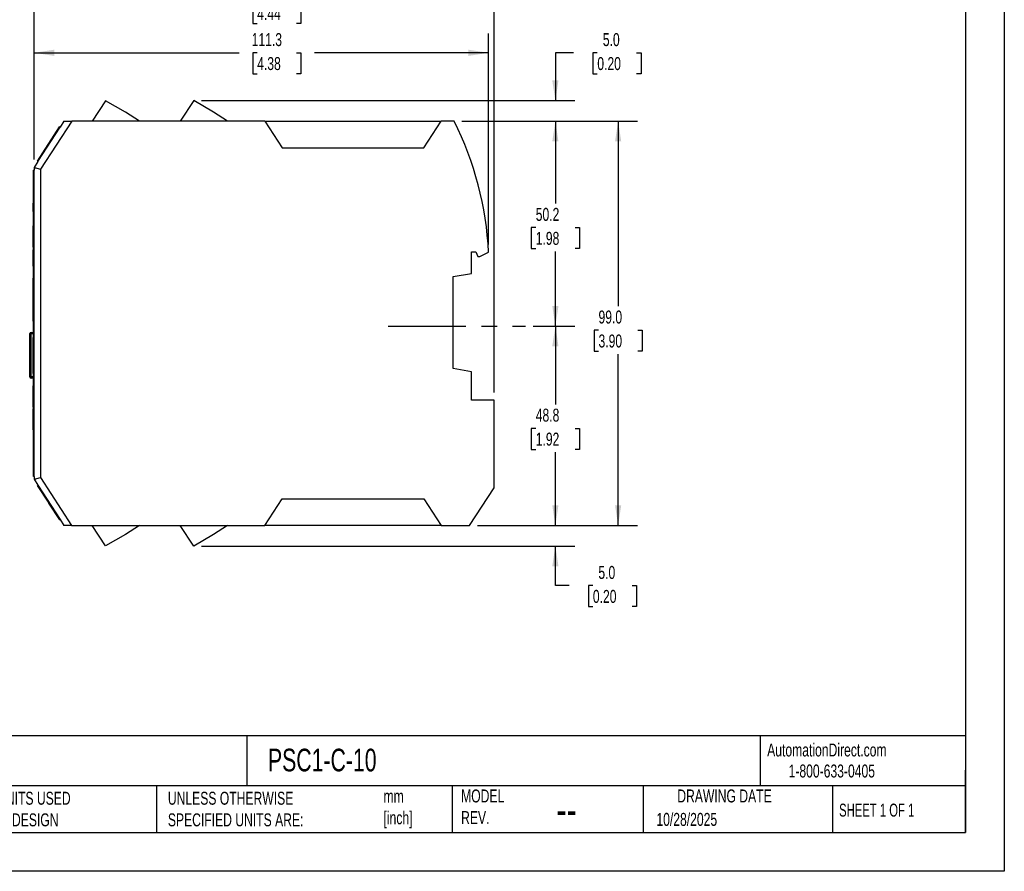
# Model space of a CAD drawing. Header units: millimetres. Extents: x 0 to 419, y 0 to 324.
# Tile 5 of 13: x 178 to 419, y 0 to 209. Entities that reach past the tile are written whole.
import ezdxf

# ---------------------------------------------------------------- set-up
doc = ezdxf.new("R2010")
doc.units = ezdxf.units.MM
doc.header["$LTSCALE"] = 1.5
doc.linetypes.add('CENTERX2', pattern=[20.32, 12.7, -2.54, 2.54, -2.54])
doc.layers.add('CENTER', color=40, linetype='CENTERX2')
doc.layers.add('DIMENSIONS', color=140, linetype='Continuous', lineweight=25)
doc.layers.add('TEXT', color=140, linetype='Continuous', lineweight=25)
doc.styles.add('SLDTEXTSTYLE0', font='TXT', dxfattribs={"width": 0.7})
doc.styles.add('SLDTEXTSTYLE1', font='TXT', dxfattribs={"width": 0.65})
doc.dimstyles.new('SLDDIMSTYLE0', dxfattribs={"dimtxt": 3.237012, "dimasz": 4.953, "dimexe": 0, "dimexo": 0.0625, "dimgap": 0.809253, "dimtad": 0, "dimtih": 1, "dimtoh": 1, "dimdec": 1, "dimrnd": 1e-09, "dimzin": 12, "dimdsep": 46, "dimtxsty": 'SLDTEXTSTYLE0', "dimsah": 1, "dimcen": 0.09, "dimadec": 0, "dimazin": 3, "dimtfac": 1, "dimtdec": 1, "dimtofl": 0, "dimtmove": 0, "dimatfit": 3, "dimfxl": 0, "dimfrac": 2, "dimtolj": 1, "dimtzin": 12, "dimarcsym": 0})
doc.dimstyles.new('SLDDIMSTYLE1', dxfattribs={"dimtxt": 3.237012, "dimasz": 4.953, "dimexe": 0, "dimexo": 0.0625, "dimgap": 0.809253, "dimtad": 0, "dimtih": 1, "dimtoh": 1, "dimdec": 1, "dimrnd": 1e-09, "dimzin": 4, "dimdsep": 46, "dimtxsty": 'SLDTEXTSTYLE0', "dimsah": 1, "dimcen": 0.09, "dimadec": 0, "dimazin": 1, "dimtfac": 1, "dimtdec": 1, "dimtofl": 0, "dimtmove": 0, "dimatfit": 3, "dimfxl": 0, "dimfrac": 2, "dimtolj": 1, "dimtzin": 12, "dimarcsym": 0})
doc.dimstyles.new('SLDDIMSTYLE2', dxfattribs={"dimtxt": 3.237012, "dimasz": 4.953, "dimexe": 0, "dimexo": 0.0625, "dimgap": 0.809253, "dimtad": 0, "dimtih": 1, "dimtoh": 1, "dimdec": 1, "dimrnd": 1e-09, "dimzin": 4, "dimdsep": 46, "dimtxsty": 'SLDTEXTSTYLE0', "dimsah": 1, "dimcen": 0.09, "dimadec": 0, "dimazin": 1, "dimtfac": 1, "dimtdec": 1, "dimtmove": 0, "dimatfit": 0, "dimfxl": 0, "dimfrac": 2, "dimtolj": 1, "dimtzin": 12, "dimarcsym": 0})

# ---------------------------------------------------------------- blocks, each defined once
blk = doc.blocks.new('_D_2')
at = {"layer": 'DIMENSIONS'}
for p, q in [((286.28, 183.73), (313.94, 183.73)), ((309.18, 183.73), (309.18, 163.56)), ((304.37, 157.69), (303.28, 157.69)), ((303.28, 157.69), (303.28, 152.55)), ((313.99, 157.69), (315.07, 157.69)), ((315.07, 157.69), (315.07, 152.55)), ((303.28, 152.55), (304.37, 152.55)), ((315.07, 152.55), (313.99, 152.55)), ((309.18, 133.56), (309.18, 151.82)), ((303.74, 133.56), (313.94, 133.56))]:
    blk.add_line(p, q, dxfattribs=at)
for points in [[(309.18, 183.73), (308.42, 178.78), (309.94, 178.78)], [(309.18, 133.56), (309.94, 138.51), (308.42, 138.51)]]:
    blk.add_solid(points, dxfattribs=at)
at = {"layer": 'DIMENSIONS', "char_height": 3.175, "attachment_point": 1, "style": 'SLDTEXTSTYLE0'}
for s, insert in [('50.2', (304.37, 162.51)), ('1.98', (304.37, 156.64))]:
    blk.add_mtext(s, dxfattribs=dict(at, insert=insert))
blk = doc.blocks.new('_D_3')
at = {"layer": 'DIMENSIONS'}
for p, q in [((303.74, 133.56), (313.94, 133.56)), ((309.18, 133.56), (309.18, 114.38)), ((304.37, 108.51), (303.28, 108.51)), ((303.28, 108.51), (303.28, 103.37)), ((313.99, 108.51), (315.07, 108.51)), ((315.07, 108.51), (315.07, 103.37)), ((303.28, 103.37), (304.37, 103.37)), ((309.18, 84.73), (309.18, 102.64)), ((315.07, 103.37), (313.99, 103.37)), ((290.08, 84.73), (313.94, 84.73))]:
    blk.add_line(p, q, dxfattribs=at)
for points in [[(309.18, 133.56), (308.42, 128.61), (309.94, 128.61)], [(309.18, 84.73), (309.94, 89.69), (308.42, 89.69)]]:
    blk.add_solid(points, dxfattribs=at)
at = {"layer": 'DIMENSIONS', "char_height": 3.175, "attachment_point": 1, "style": 'SLDTEXTSTYLE0'}
for s, insert in [('48.8', (304.37, 113.33)), ('1.92', (304.37, 107.46))]:
    blk.add_mtext(s, dxfattribs=dict(at, insert=insert))
blk = doc.blocks.new('_D_4')
at = {"layer": 'DIMENSIONS'}
for p, q in [((286.28, 183.73), (329.31, 183.73)), ((324.55, 183.73), (324.55, 138.42)), ((319.74, 132.55), (318.65, 132.55)), ((318.65, 132.55), (318.65, 127.41)), ((329.36, 132.55), (330.44, 132.55)), ((330.44, 132.55), (330.44, 127.41)), ((318.65, 127.41), (319.74, 127.41)), ((324.55, 84.73), (324.55, 126.68)), ((330.44, 127.41), (329.36, 127.41)), ((290.08, 84.73), (329.31, 84.73))]:
    blk.add_line(p, q, dxfattribs=at)
for points in [[(324.55, 183.73), (323.79, 178.78), (325.31, 178.78)], [(324.55, 84.73), (325.31, 89.69), (323.79, 89.69)]]:
    blk.add_solid(points, dxfattribs=at)
at = {"layer": 'DIMENSIONS', "char_height": 3.175, "attachment_point": 1, "style": 'SLDTEXTSTYLE0'}
for s, insert in [('99.0', (319.74, 137.37)), ('3.90', (319.74, 131.5))]:
    blk.add_mtext(s, dxfattribs=dict(at, insert=insert))
blk = doc.blocks.new('_D_5')
at = {"layer": 'DIMENSIONS'}
for p, q in [((313.62, 200.5), (309.18, 200.5)), ((309.18, 200.5), (309.18, 188.78)), ((319.45, 200.5), (318.37, 200.5)), ((318.37, 200.5), (318.37, 195.36)), ((329.07, 200.5), (330.16, 200.5)), ((330.16, 200.5), (330.16, 195.36)), ((318.37, 195.36), (319.45, 195.36)), ((330.16, 195.36), (329.07, 195.36)), ((222.53, 188.78), (313.94, 188.78)), ((286.28, 183.73), (313.94, 183.73)), ((309.18, 183.73), (309.18, 174.21))]:
    blk.add_line(p, q, dxfattribs=at)
for points in [[(309.18, 188.78), (309.94, 193.73), (308.42, 193.73)], [(309.18, 183.73), (308.42, 178.78), (309.94, 178.78)]]:
    blk.add_solid(points, dxfattribs=at)
at = {"layer": 'DIMENSIONS', "char_height": 3.175, "attachment_point": 1, "style": 'SLDTEXTSTYLE0'}
for s, insert in [('5.0', (320.8, 205.32)), ('0.20', (319.45, 199.45))]:
    blk.add_mtext(s, dxfattribs=dict(at, insert=insert))
blk = doc.blocks.new('_D_6')
at = {"layer": 'DIMENSIONS'}
for p, q in [((309.18, 84.73), (309.18, 94.26)), ((290.08, 84.73), (313.94, 84.73)), ((222.53, 79.69), (313.94, 79.69)), ((309.18, 69.99), (309.18, 79.69)), ((312.53, 69.99), (309.18, 69.99)), ((318.36, 69.99), (317.27, 69.99)), ((317.27, 69.99), (317.27, 64.84)), ((327.98, 69.99), (329.07, 69.99)), ((329.07, 69.99), (329.07, 64.84)), ((317.27, 64.84), (318.36, 64.84)), ((329.07, 64.84), (327.98, 64.84))]:
    blk.add_line(p, q, dxfattribs=at)
for points in [[(309.18, 84.73), (309.94, 89.69), (308.42, 89.69)], [(309.18, 79.69), (308.42, 74.73), (309.94, 74.73)]]:
    blk.add_solid(points, dxfattribs=at)
at = {"layer": 'DIMENSIONS', "char_height": 3.175, "attachment_point": 1, "style": 'SLDTEXTSTYLE0'}
for s, insert in [('5.0', (319.71, 74.8)), ('0.20', (318.36, 68.93))]:
    blk.add_mtext(s, dxfattribs=dict(at, insert=insert))
blk = doc.blocks.new('_D_7')
at = {"layer": 'DIMENSIONS'}
for p, q in [((181.53, 174.34), (181.53, 205.26)), ((292.83, 153.54), (292.83, 205.26)), ((181.53, 200.5), (231.78, 200.5)), ((236.17, 200.5), (235.08, 200.5)), ((235.08, 200.5), (235.08, 195.36)), ((245.79, 200.5), (246.87, 200.5)), ((246.87, 200.5), (246.87, 195.36)), ((292.83, 200.5), (250.17, 200.5)), ((235.08, 195.36), (236.17, 195.36)), ((246.87, 195.36), (245.79, 195.36))]:
    blk.add_line(p, q, dxfattribs=at)
for points in [[(181.53, 200.5), (186.48, 199.74), (186.48, 201.26)], [(292.83, 200.5), (287.88, 201.26), (287.88, 199.74)]]:
    blk.add_solid(points, dxfattribs=at)
at = {"layer": 'DIMENSIONS', "char_height": 3.175, "attachment_point": 1, "style": 'SLDTEXTSTYLE0'}
for s, insert in [('111.3', (234.82, 205.32)), ('4.38', (236.17, 199.45))]:
    blk.add_mtext(s, dxfattribs=dict(at, insert=insert))
blk = doc.blocks.new('_D_8')
at = {"layer": 'DIMENSIONS'}
for p, q in [((181.53, 174.34), (181.53, 217.54)), ((294.18, 117.29), (294.18, 217.54)), ((181.53, 212.78), (231.78, 212.78)), ((236.17, 212.78), (235.08, 212.78)), ((235.08, 212.78), (235.08, 207.64)), ((245.79, 212.78), (246.87, 212.78)), ((246.87, 212.78), (246.87, 207.64)), ((294.18, 212.78), (250.17, 212.78)), ((235.08, 207.64), (236.17, 207.64)), ((246.87, 207.64), (245.79, 207.64))]:
    blk.add_line(p, q, dxfattribs=at)
for points in [[(181.53, 212.78), (186.48, 212.02), (186.48, 213.54)], [(294.18, 212.78), (289.23, 213.54), (289.23, 212.02)]]:
    blk.add_solid(points, dxfattribs=at)
at = {"layer": 'DIMENSIONS', "char_height": 3.175, "attachment_point": 1, "style": 'SLDTEXTSTYLE0'}
for s, insert in [('112.7', (234.82, 217.6)), ('4.44', (236.17, 211.73))]:
    blk.add_mtext(s, dxfattribs=dict(at, insert=insert))

msp = doc.modelspace()

# ---------------------------------------------------------------- linework, layer by layer
at = {"color": 7, "linetype": 'Continuous'}
for p, q in [((419.1, 323.85), (419.1, 0)), ((419.1, 0), (0, 0))]:
    msp.add_line(p, q, dxfattribs=at)
for p, q in [((199.04, 188.77), (195.77, 183.73)), ((203.9, 185.97), (199.04, 188.77)), ((220.62, 188.78), (217.34, 183.73)), ((225.48, 185.98), (220.62, 188.78)), ((207.34, 183.73), (203.9, 185.97)), ((228.93, 183.73), (225.48, 185.98)), ((190.77, 183.73), (183.13, 171.96)), ((188.86, 183.73), (187.92, 182.28)), ((238.03, 183.73), (190.77, 183.73)), ((238.03, 183.73), (242.25, 177.23)), ((238.03, 183.73), (281.23, 183.73)), ((277.01, 177.23), (281.23, 183.73)), ((284.37, 183.73), (281.23, 183.73)), ((182.47, 173.89), (187.92, 182.28)), ((185.14, 178.27), (187.79, 182.36)), ((187.84, 182.33), (185.18, 178.24)), ((187.84, 182.33), (187.79, 182.36)), ((187.92, 182.28), (187.84, 182.33)), ((182.35, 173.97), (185, 178.06)), ((185.05, 178.03), (182.39, 173.95)), ((185, 178.06), (185.14, 178.27)), ((185.05, 178.03), (185, 178.06)), ((185.18, 178.24), (185.14, 178.27)), ((242.25, 177.23), (277.01, 177.23)), ((182.47, 173.89), (181.53, 172.43)), ((182.39, 173.95), (182.35, 173.97)), ((182.39, 173.95), (182.47, 173.89)), ((181.43, 96.73), (181.43, 171.73)), ((181.53, 171.73), (181.43, 171.73)), ((181.53, 172.43), (181.53, 171.73)), ((181.53, 96.73), (181.53, 171.73)), ((183.13, 171.96), (183.13, 96.51)), ((181.43, 168.96), (181.38, 168.96)), ((181.38, 167.16), (181.38, 168.96)), ((181.38, 166.77), (181.38, 167.16)), ((181.43, 167.16), (181.38, 167.16)), ((181.43, 166.77), (181.38, 166.77)), ((181.38, 166.76), (181.38, 166.77)), ((181.43, 166.76), (181.38, 166.76)), ((181.43, 166.76), (181.38, 166.76)), ((181.43, 163.63), (181.33, 163.63)), ((181.33, 162.63), (181.33, 163.63)), ((181.43, 162.63), (181.33, 162.63)), ((181.33, 161.63), (181.33, 162.63)), ((181.33, 161.63), (181.43, 161.63)), ((181.43, 158.13), (181.33, 158.13)), ((181.33, 152.93), (181.33, 158.13)), ((181.43, 152.93), (181.33, 152.93)), ((181.43, 152.23), (181.33, 152.23)), ((181.33, 150.23), (181.33, 152.23)), ((181.43, 150.23), (181.33, 150.23)), ((181.33, 148.23), (181.33, 150.23)), ((288.68, 151.73), (289.68, 151.73)), ((288.68, 146.48), (288.68, 151.73)), ((289.68, 151.73), (290.19, 150.63)), ((290.19, 150.63), (290.68, 150.63)), ((290.68, 150.63), (292.83, 151.64)), ((181.43, 148.23), (181.33, 148.23)), ((181.43, 145.28), (181.33, 145.28)), ((181.33, 143.78), (181.33, 145.28)), ((284.18, 145.68), (288.68, 146.48)), ((284.18, 123.18), (284.18, 145.68)), ((181.43, 143.78), (181.33, 143.78)), ((181.33, 136.28), (181.33, 143.78)), ((181.43, 136.28), (181.33, 136.28)), ((181.33, 134.78), (181.33, 136.28)), ((181.33, 134.78), (181.43, 134.78)), ((180.53, 121.13), (180.53, 131.71)), ((180.53, 131.71), (180.83, 131.71)), ((180.83, 132.01), (181.43, 132.01)), ((180.83, 132.01), (180.83, 131.71)), ((180.83, 121.13), (180.83, 131.71)), ((180.83, 131.71), (181.43, 131.71)), ((181.43, 130.73), (181.33, 130.73)), ((181.33, 129.23), (181.33, 130.73)), ((181.43, 129.23), (181.33, 129.23)), ((181.33, 123.43), (181.33, 129.23)), ((181.43, 123.43), (181.33, 123.43)), ((181.33, 121.93), (181.33, 123.43)), ((288.68, 122.39), (284.18, 123.18)), ((180.53, 121.13), (180.83, 121.13)), ((180.83, 120.83), (180.83, 121.13)), ((181.43, 121.13), (180.83, 121.13)), ((181.43, 120.83), (180.83, 120.83)), ((181.33, 121.93), (181.43, 121.93)), ((288.68, 115.38), (288.68, 122.39)), ((181.33, 113.73), (181.33, 118.93)), ((181.43, 118.93), (181.33, 118.93)), ((181.43, 113.73), (181.33, 113.73)), ((181.33, 108.13), (181.33, 113.33)), ((181.43, 113.33), (181.33, 113.33)), ((294.18, 115.38), (288.68, 115.38)), ((294.18, 93.93), (294.18, 115.38)), ((181.43, 108.13), (181.33, 108.13)), ((181.43, 104.35), (181.38, 104.35)), ((181.43, 104.28), (181.38, 104.28)), ((181.43, 104.07), (181.38, 104.07)), ((181.38, 103.98), (181.38, 104.02)), ((181.43, 103.7), (181.38, 103.7)), ((181.43, 103.38), (181.38, 103.38)), ((181.43, 103.11), (181.38, 103.11)), ((181.43, 102.62), (181.38, 102.62)), ((181.43, 102.44), (181.38, 102.44)), ((181.43, 101.18), (181.38, 101.18)), ((181.43, 101.12), (181.38, 101.12)), ((181.43, 100.26), (181.38, 100.26)), ((181.43, 99.49), (181.38, 99.49)), ((181.43, 99.28), (181.38, 99.28)), ((181.53, 96.73), (181.43, 96.73)), ((181.53, 96.73), (181.53, 96.03)), ((183.13, 96.51), (190.73, 84.73)), ((181.53, 96.03), (182.47, 94.58)), ((182.39, 94.52), (182.35, 94.5)), ((182.35, 94.5), (185, 90.41)), ((182.39, 94.52), (182.47, 94.58)), ((185.05, 90.43), (182.39, 94.52)), ((182.47, 94.58), (187.9, 86.18)), ((288.18, 84.73), (294.18, 93.93)), ((185.05, 90.43), (185, 90.41)), ((185, 90.41), (185.14, 90.2)), ((185.18, 90.22), (185.14, 90.2)), ((185.14, 90.2), (187.79, 86.11)), ((187.84, 86.14), (185.18, 90.22)), ((238.03, 84.73), (242.25, 91.23)), ((242.25, 91.23), (277.01, 91.23)), ((277.01, 91.23), (281.23, 84.73)), ((187.84, 86.14), (187.79, 86.11)), ((187.9, 86.18), (187.84, 86.14)), ((187.9, 86.18), (188.83, 84.73)), ((190.73, 84.73), (238.03, 84.73)), ((199.04, 79.7), (195.77, 84.73)), ((207.34, 84.73), (203.9, 82.5)), ((220.62, 79.69), (217.34, 84.73)), ((228.93, 84.73), (225.48, 82.49)), ((281.23, 84.73), (238.03, 84.73)), ((281.23, 84.73), (288.18, 84.73)), ((203.9, 82.5), (199.04, 79.7)), ((225.48, 82.49), (220.62, 79.69))]:
    msp.add_line(p, q)
for centre, radius, start, end in [((212.93, 147.73), 80, 2.7988, 26.7448), ((180.83, 131.71), 0.3, 90, 180), ((180.83, 121.13), 0.3, 180, 270)]:
    msp.add_arc(centre, radius, start, end)
for points, knots in [([(188.86, 183.73), (188.86, 183.73), (188.86, 183.73), (188.88, 183.73), (188.9, 183.73), (188.94, 183.73), (188.99, 183.73), (189.07, 183.73), (189.22, 183.73), (189.45, 183.73), (189.72, 183.73), (189.99, 183.73), (190.26, 183.73), (190.51, 183.73), (190.68, 183.73), (190.77, 183.73)], [0, 0, 0, 0, 0.043491, 0.086617, 0.129715, 0.173122, 0.217169, 0.262173, 0.373274, 0.488594, 0.604327, 0.723427, 0.815201, 0.906985, 1, 1, 1, 1]), ([(181.53, 172.43), (181.53, 172.43), (181.57, 172.42), (181.72, 172.38), (181.84, 172.34), (182.13, 172.26), (182.31, 172.2), (182.7, 172.09), (182.91, 172.02), (183.13, 171.96)], [0, 0, 0, 0, 0.25, 0.25, 0.5, 0.5, 0.75, 0.75, 1, 1, 1, 1]), ([(181.38, 103.38), (181.38, 103.49), (181.38, 103.61), (181.38, 103.71), (181.38, 103.72)], [0, 0, 0, 0, 0.906853, 1, 1, 1, 1]), ([(181.38, 103.12), (181.38, 103.12), (181.38, 103.21), (181.38, 103.29), (181.38, 103.38)], [0, 0, 0, 0, 0.015955, 1, 1, 1, 1]), ([(181.53, 96.03), (181.53, 96.03), (181.57, 96.05), (181.72, 96.09), (181.84, 96.12), (182.13, 96.21), (182.31, 96.26), (182.7, 96.38), (182.91, 96.44), (183.13, 96.51)], [0, 0, 0, 0, 0.25, 0.25, 0.5, 0.5, 0.75, 0.75, 1, 1, 1, 1]), ([(190.73, 84.73), (190.68, 84.73), (190.58, 84.73), (190.43, 84.73), (190.28, 84.73), (190.13, 84.73), (189.93, 84.73), (189.68, 84.73), (189.42, 84.73), (189.19, 84.73), (189.02, 84.73), (188.91, 84.73), (188.84, 84.73), (188.83, 84.73), (188.83, 84.73)], [0, 0, 0, 0, 0.055978, 0.111372, 0.166442, 0.221452, 0.276666, 0.395572, 0.511495, 0.626641, 0.737967, 0.826886, 0.913341, 1, 1, 1, 1])]:
    msp.add_open_spline(points, degree=3, knots=knots)
for points in [[(181.38, 104.28), (181.38, 104.32), (181.38, 104.35), (181.38, 104.35)], [(181.38, 104.07), (181.38, 104.16), (181.38, 104.23), (181.38, 104.28)], [(181.38, 103.7), (181.38, 103.86), (181.38, 103.98), (181.38, 104.07)], [(181.38, 102.62), (181.38, 102.74), (181.38, 102.91), (181.38, 103.11)], [(181.38, 102.44), (181.38, 102.44), (181.38, 102.5), (181.38, 102.62)], [(181.38, 100.26), (181.38, 100.83), (181.38, 101.12), (181.38, 101.12)], [(181.38, 99.49), (181.38, 99.63), (181.38, 99.89), (181.38, 100.26)], [(181.38, 99.28), (181.38, 99.28), (181.38, 99.35), (181.38, 99.49)]]:
    msp.add_open_spline(points, degree=3)
at = {"layer": 'CENTER'}
msp.add_line((268.22, 133.56), (301.83, 133.56), dxfattribs=at)
at = {"layer": 'TEXT'}
for p, q in [((409.57, 314.32), (409.57, 9.52)), ((409.57, 33.19), (9.52, 33.19)), ((233.64, 33.19), (233.64, 20.95)), ((359.36, 33.19), (359.36, 20.95)), ((409.57, 9.52), (409.57, 24.77)), ((409.57, 20.95), (9.52, 20.95)), ((211.5, 20.95), (211.5, 9.52)), ((283.95, 20.95), (283.95, 9.52)), ((330.7, 20.95), (330.7, 9.52)), ((377.02, 20.95), (377.02, 9.52)), ((9.52, 9.52), (409.57, 9.52))]:
    msp.add_line(p, q, dxfattribs=at)

# ---------------------------------------------------------------- texts
at = {"color": 179, "linetype": 'Continuous', "lineweight": 18, "char_height": 3.175, "attachment_point": 1, "style": 'SLDTEXTSTYLE0'}
for s, insert in [('AutomationDirect.com', (361.04, 31.31)), ('1-800-633-0405', (366.29, 26.16))]:
    msp.add_mtext(s, dxfattribs=dict(at, insert=insert))
at = {"layer": 'TEXT'}
for s, insert, char_height, attachment_point, style in [('PSC1-C-10', (238.81, 30.04), 5.556, 1, 'SLDTEXTSTYLE0'), ('METRIC UNITS USED ^JFOR PART DESIGN', (160.28, 19.49), 3.175, 1, 'SLDTEXTSTYLE0'), ('UNLESS OTHERWISE ^JSPECIFIED UNITS ARE:', (214.3, 19.49), 3.175, 1, 'SLDTEXTSTYLE0'), ('MODEL ^JREV.', (286.1, 20.05), 3.175, 1, 'SLDTEXTSTYLE0'), ('DRAWING DATE', (350.59, 20.05), 3.175, 2, 'SLDTEXTSTYLE0'), ('mm^J[inch]', (267.1, 19.99), 3.175, 1, 'SLDTEXTSTYLE0'), ('--', (309.45, 19.1), 7.937, 1, 'SLDTEXTSTYLE0'), ('10/28/2025', (333.92, 14.31), 3.175, 1, 'SLDTEXTSTYLE0'), ('SHEET 1 OF 1', (378.66, 16.58), 3.175, 1, 'SLDTEXTSTYLE1')]:
    msp.add_mtext(s, dxfattribs=dict(at, insert=insert, char_height=char_height, attachment_point=attachment_point, style=style))

# ---------------------------------------------------------------- dimensions: what is measured, and where the dimension line sits
at = {"layer": 'DIMENSIONS'}
for base, p1, p2, picture, middle in [((294.17808415, 212.78087624), (181.52808415, 172.43393664), (294.17808415, 115.38393664), '_D_8', (240.977726, 212.78087624)), ((292.83, 200.5), (181.53, 172.43), (292.83, 151.64), '_D_7', (240.98, 200.5))]:
    dim = msp.add_linear_dim(base=base, p1=p1, p2=p2, dimstyle='SLDDIMSTYLE0', dxfattribs=at)
    dim.commit()
    dim.dimension.update_dxf_attribs({"geometry": picture, "text_midpoint": middle, "dimtype": 160})
for base, p1, p2, dimstyle, picture, middle in [((309.1781, 188.7809), (284.3701, 183.7339), (220.6202, 188.7809), 'SLDDIMSTYLE2', '_D_5', (309.1781, 200.5022)), ((309.18, 183.73), (301.83, 133.56), (284.37, 183.73), 'SLDDIMSTYLE0', '_D_2', (309.18, 157.69)), ((324.55, 183.73), (288.18, 84.73), (284.37, 183.73), 'SLDDIMSTYLE1', '_D_4', (324.55, 132.55)), ((309.18, 84.73), (301.83, 133.56), (288.18, 84.73), 'SLDDIMSTYLE0', '_D_3', (309.18, 108.51)), ((309.18, 79.69), (288.18, 84.73), (220.62, 79.69), 'SLDDIMSTYLE2', '_D_6', (309.18, 69.99))]:
    dim = msp.add_linear_dim(base=base, p1=p1, p2=p2, angle=90, dimstyle=dimstyle, dxfattribs=at)
    dim.commit()
    dim.dimension.update_dxf_attribs({"geometry": picture, "text_midpoint": middle, "dimtype": 160})

doc.saveas('drawing.dxf')
